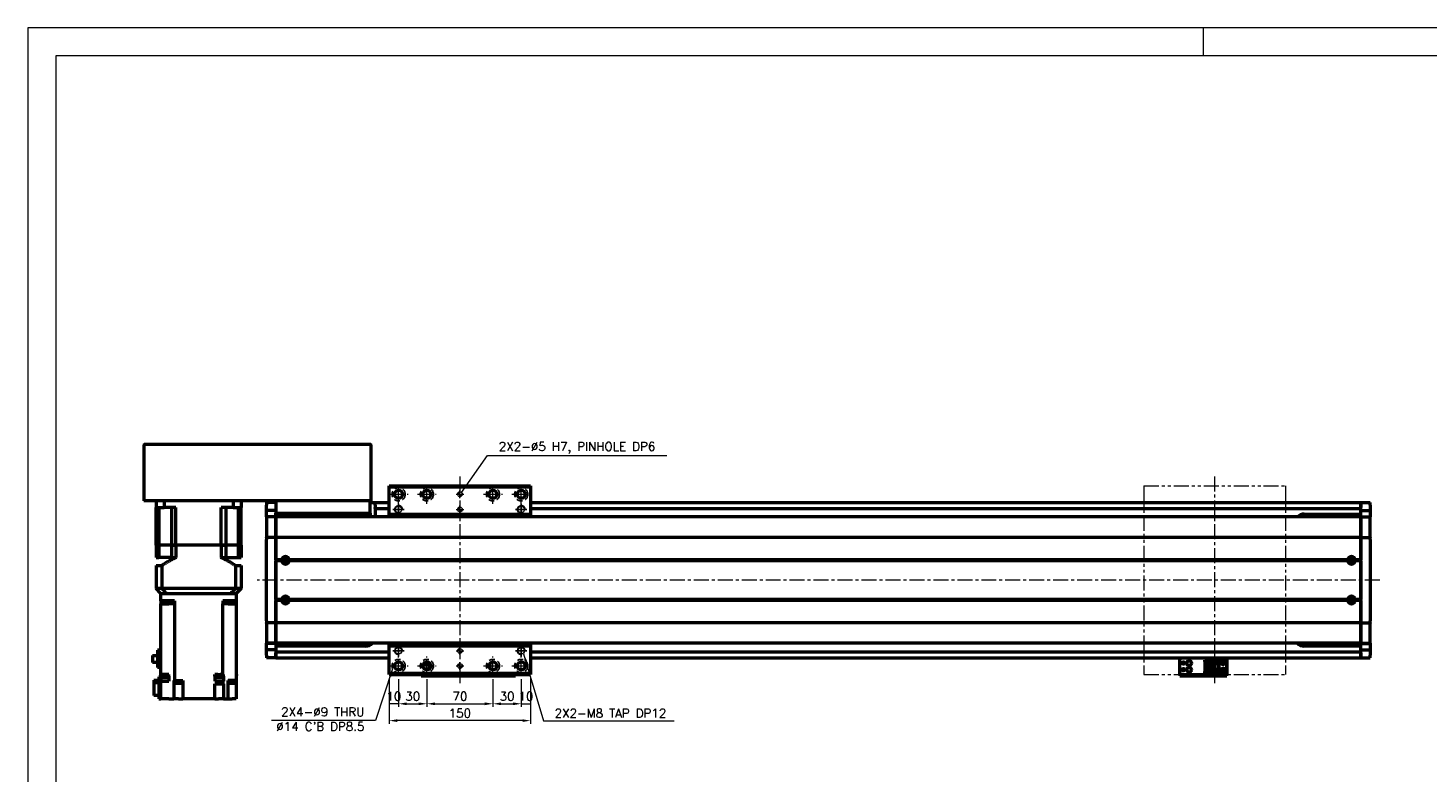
# Model space of a CAD drawing. Header units: millimetres. Extents: x 46891 to 51038, y 6223 to 10291.
# Tile 5 of 6: x 48547 to 50031, y 9502 to 10291. Entities that reach past the tile are written whole.
import ezdxf

# ---------------------------------------------------------------- set-up
doc = ezdxf.new("R2010")
doc.units = ezdxf.units.MM
doc.header["$LTSCALE"] = 0.5
for name, pattern in [('CENTER', [50.8, 31.75, -6.35, 6.35, -6.35]), ('HIDDENX2', [19.05, 12.7, -6.35]), ('PHANTOM', [63.5, 31.75, -6.35, 6.35, -6.35, 6.35, -6.35])]:
    doc.linetypes.add(name, pattern=pattern)
doc.layers.get('0').update_dxf_attribs({"lineweight": 20})
doc.layers.add('1', color=1, linetype='CENTER', lineweight=13)
doc.layers.add('외형선(ISO)', color=7, linetype='Continuous', lineweight=50)
for name, color, linetype in [('2', 2, 'HIDDENX2'), ('C', 1, 'CENTER'), ('DIM', 4, 'Continuous')]:
    doc.layers.add(name, color=color, linetype=linetype)
doc.styles.add('DSR TEXT', font='romans.shx', dxfattribs={"bigfont": 'whgtxt.shx'})
doc.styles.get("Standard").update_dxf_attribs({"font": 'romans.shx', "bigfont": 'whgtxt.shx'})
doc.dimstyles.new('DSR', dxfattribs={"dimscale": 2, "dimtxt": 3, "dimasz": 3, "dimexe": 0.5, "dimexo": 0.5, "dimgap": 0.5, "dimtad": 1, "dimdsep": 46, "dimtxsty": 'Standard', "dimcen": 2.5, "dimclrd": 4, "dimclre": 4, "dimclrt": 2, "dimadec": 0, "dimazin": 2, "dimtfac": 1, "dimtmove": 0, "dimatfit": 3, "dimfxl": 0, "dimlwd": -1, "dimlwe": -1, "dimarcsym": 0})

# ---------------------------------------------------------------- blocks, each defined once
blk = doc.blocks.new('A$C1C1952E1')
at = {"color": 1}
blk.add_lwpolyline([(0, 0), (420, 0), (420, 297), (0, 297)], close=True, dxfattribs=at)
at = {"color": 3}
blk.add_lwpolyline([(5, 5), (415, 5), (415, 292), (5, 292)], close=True, dxfattribs=at)
blk = doc.blocks.new('A$C33E56CC6')
h = blk.add_hatch()
h.set_pattern_fill('ANSI31', color=256, style=0)
h.set_pattern_definition([(45, (-7065.45672, -6508.5399), (-0.0883883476, 0.0883883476), [])])
h.paths.add_polyline_path([(4, 6.5, 0.414214), (1.5, 4), (4, 4)])
h.paths.add_polyline_path([(6.5, 4), (4, 4), (4, 1.5, 0.414214)])
blk.add_circle((4, 4), 2.5)
at = {"layer": '1'}
for p, q in [((0, 4), (8, 4)), ((4, 0), (4, 8))]:
    blk.add_line(p, q, dxfattribs=at)
blk = doc.blocks.new('tap8')
blk.add_circle((0, 0), 3.4)
at = {"layer": 'C', "color": 1, "linetype": 'CENTER'}
for p, q in [((-6, 0), (6, 0)), ((0, -6), (0, 6))]:
    blk.add_line(p, q, dxfattribs=at)
at = {"layer": 'DIM', "color": 3}
blk.add_arc((0, 0), 4, 263.8455, 189.4314, dxfattribs=at)
blk = doc.blocks.new('*D115')
at = {"color": 1, "linetype": 'ByBlock'}
for p, q in [((48929.5, 9601.3), (48929.5, 9570.9)), ((48939.5, 9600.3), (48939.5, 9570.9)), ((48939.5, 9574.2), (48929.5, 9574.2))]:
    blk.add_line(p, q, dxfattribs=at)
at = {"layer": 'Defpoints', "color": 0}
for p in [(48929.5, 9605.3), (48939.5, 9604.3), (48929.5, 9574.2)]:
    blk.add_point(p, dxfattribs=at)
at = {"color": 3, "insert": (48934.5, 9582.1), "char_height": 9.24, "attachment_point": 5, "style": 'DSR TEXT'}
blk.add_mtext('10', dxfattribs=at)
blk = doc.blocks.new('*D116')
at = {"color": 1, "linetype": 'ByBlock'}
for p, q in [((48939.5, 9600.3), (48939.5, 9570.9)), ((48969.5, 9600.3), (48969.5, 9570.9)), ((48948.1, 9574.2), (48960.9, 9574.2))]:
    blk.add_line(p, q, dxfattribs=at)
at = {"color": 1}
for points in [[(48948.1, 9575.6), (48948.1, 9572.7), (48939.5, 9574.2)], [(48960.9, 9575.6), (48960.9, 9572.7), (48969.5, 9574.2)]]:
    blk.add_solid(points, dxfattribs=at)
at = {"layer": 'Defpoints', "color": 0}
for p in [(48939.5, 9604.3), (48969.5, 9604.3), (48969.5, 9574.2)]:
    blk.add_point(p, dxfattribs=at)
at = {"color": 3, "insert": (48954.5, 9582.1), "char_height": 9.24, "attachment_point": 5, "style": 'DSR TEXT'}
blk.add_mtext('30', dxfattribs=at)
blk = doc.blocks.new('*D117')
at = {"color": 1, "linetype": 'ByBlock'}
for p, q in [((48969.5, 9600.3), (48969.5, 9570.9)), ((49039.5, 9600.3), (49039.5, 9570.9)), ((48978.1, 9574.2), (49030.9, 9574.2))]:
    blk.add_line(p, q, dxfattribs=at)
at = {"color": 1}
for points in [[(48978.1, 9575.6), (48978.1, 9572.7), (48969.5, 9574.2)], [(49030.9, 9575.6), (49030.9, 9572.7), (49039.5, 9574.2)]]:
    blk.add_solid(points, dxfattribs=at)
at = {"layer": 'Defpoints', "color": 0}
for p in [(48969.5, 9604.3), (49039.5, 9604.3), (49039.5, 9574.2)]:
    blk.add_point(p, dxfattribs=at)
at = {"color": 3, "insert": (49004.5, 9582.1), "char_height": 9.24, "attachment_point": 5, "style": 'DSR TEXT'}
blk.add_mtext('70', dxfattribs=at)
blk = doc.blocks.new('*D118')
at = {"color": 1, "linetype": 'ByBlock'}
for p, q in [((49039.5, 9600.3), (49039.5, 9570.9)), ((49069.5, 9600.3), (49069.5, 9570.9)), ((49048.1, 9574.2), (49060.9, 9574.2))]:
    blk.add_line(p, q, dxfattribs=at)
at = {"color": 1}
for points in [[(49048.1, 9575.6), (49048.1, 9572.7), (49039.5, 9574.2)], [(49060.9, 9575.6), (49060.9, 9572.7), (49069.5, 9574.2)]]:
    blk.add_solid(points, dxfattribs=at)
at = {"layer": 'Defpoints', "color": 0}
for p in [(49039.5, 9604.3), (49069.5, 9604.3), (49069.5, 9574.2)]:
    blk.add_point(p, dxfattribs=at)
at = {"color": 3, "insert": (49054.5, 9582.1), "char_height": 9.24, "attachment_point": 5, "style": 'DSR TEXT'}
blk.add_mtext('30', dxfattribs=at)
blk = doc.blocks.new('*D119')
at = {"color": 1, "linetype": 'ByBlock'}
for p, q in [((49069.5, 9600.3), (49069.5, 9570.9)), ((49079.5, 9601.3), (49079.5, 9570.9)), ((49069.5, 9574.2), (49079.5, 9574.2))]:
    blk.add_line(p, q, dxfattribs=at)
at = {"layer": 'Defpoints', "color": 0}
for p in [(49069.5, 9604.3), (49079.5, 9605.3), (49079.5, 9574.2)]:
    blk.add_point(p, dxfattribs=at)
at = {"color": 3, "insert": (49074.5, 9582.1), "char_height": 9.24, "attachment_point": 5, "style": 'DSR TEXT'}
blk.add_mtext('10', dxfattribs=at)
blk = doc.blocks.new('*D120')
at = {"color": 1, "linetype": 'ByBlock'}
for p, q in [((48929.5, 9601.3), (48929.5, 9553)), ((49079.5, 9601.3), (49079.5, 9553)), ((49070.9, 9556.3), (48938.1, 9556.3))]:
    blk.add_line(p, q, dxfattribs=at)
at = {"color": 1}
for points in [[(48938.1, 9557.7), (48938.1, 9554.9), (48929.5, 9556.3)], [(49070.9, 9557.7), (49070.9, 9554.9), (49079.5, 9556.3)]]:
    blk.add_solid(points, dxfattribs=at)
at = {"layer": 'Defpoints', "color": 0}
for p in [(48929.5, 9605.3), (49079.5, 9605.3), (48929.5, 9556.3)]:
    blk.add_point(p, dxfattribs=at)
at = {"color": 3, "insert": (49004.5, 9564.2), "char_height": 9.24, "attachment_point": 5, "style": 'DSR TEXT'}
blk.add_mtext('150', dxfattribs=at)

msp = doc.modelspace()

# ---------------------------------------------------------------- linework, layer by layer
at = {"color": 1}
msp.add_line((49792.37032, 10290.76982), (49792.37032, 10261.11032), dxfattribs=at)
at = {"color": 6, "linetype": 'PHANTOM'}
for p, q in [((49729.50234, 9805.28579), (49879.50234, 9805.28579)), ((49729.50234, 9805.28579), (49729.50234, 9605.28579)), ((49879.50234, 9805.28579), (49879.50234, 9605.28579)), ((49729.50234, 9605.28579), (49879.50234, 9605.28579))]:
    msp.add_line(p, q, dxfattribs=at)
at = {"layer": '1'}
for p, q in [((49004.50234, 9815.28579), (49004.50234, 9595.28579)), ((49804.50234, 9815.28579), (49804.50234, 9595.28579)), ((48929.50234, 9796.28579), (48949.50234, 9796.28579)), ((48939.50234, 9786.28579), (48939.50234, 9806.28579)), ((48959.50234, 9796.28579), (48979.50234, 9796.28579)), ((48969.50234, 9786.28579), (48969.50234, 9806.28579)), ((49029.50234, 9796.28579), (49049.50234, 9796.28579)), ((49039.50234, 9786.28579), (49039.50234, 9806.28579)), ((49059.50234, 9796.28579), (49079.50234, 9796.28579)), ((49069.50234, 9786.28579), (49069.50234, 9806.28579)), ((49979.50234, 9705.28579), (48789.50234, 9705.28579)), ((48939.50234, 9604.28579), (48939.50234, 9624.28579)), ((48969.50234, 9604.28579), (48969.50234, 9624.28579)), ((49039.50234, 9604.28579), (49039.50234, 9624.28579)), ((49069.50234, 9604.28579), (49069.50234, 9624.28579)), ((48929.50234, 9614.28579), (48949.50234, 9614.28579)), ((48959.50234, 9614.28579), (48979.50234, 9614.28579)), ((49029.50234, 9614.28579), (49049.50234, 9614.28579)), ((49059.50234, 9614.28579), (49079.50234, 9614.28579))]:
    msp.add_line(p, q, dxfattribs=at)
at = {"layer": '2'}
for centre in [(48939.50234, 9796.28579), (48969.50234, 9796.28579), (49039.50234, 9796.28579), (49069.50234, 9796.28579), (48939.50234, 9614.28579), (48969.50234, 9614.28579), (49039.50234, 9614.28579), (49069.50234, 9614.28579)]:
    msp.add_circle(centre, 7, dxfattribs=at)
at = {"layer": '외형선(ISO)'}
for p, q in [((48669.50234, 9848.28579), (48669.50234, 9789.28579)), ((48909.50234, 9849.28579), (48670.50234, 9849.28579)), ((48910.50234, 9789.28579), (48910.50234, 9848.28579)), ((48929.50234, 9804.28579), (48929.50234, 9805.28579)), ((48929.50234, 9805.28579), (49079.50234, 9805.28579)), ((48929.50234, 9804.28579), (49079.50234, 9804.28579)), ((48929.50234, 9775.28579), (48929.50234, 9804.28579)), ((49079.50234, 9805.28579), (49079.50234, 9804.28579)), ((49079.50234, 9804.28579), (49079.50234, 9775.28579)), ((48670.50234, 9789.28579), (48669.50234, 9789.28579)), ((48909.50234, 9789.28579), (48670.50234, 9789.28579)), ((48682.50234, 9789.28579), (48682.50234, 9782.28579)), ((48682.50234, 9782.28579), (48690.90999, 9782.28579)), ((48682.50234, 9742.28579), (48682.50234, 9782.28579)), ((48685.45012, 9782.28579), (48685.45012, 9742.28579)), ((48690.90999, 9789.28579), (48690.90999, 9782.28579)), ((48703.50234, 9782.28579), (48690.90999, 9782.28579)), ((48698.64734, 9782.28579), (48698.64734, 9742.28579)), ((48703.50234, 9742.28579), (48703.50234, 9782.28579)), ((48764.09469, 9782.28579), (48751.50234, 9782.28579)), ((48751.50234, 9742.28579), (48751.50234, 9782.28579)), ((48756.35734, 9782.28579), (48756.35734, 9742.28579)), ((48764.09469, 9789.28579), (48764.09469, 9782.28579)), ((48764.09469, 9782.28579), (48772.50234, 9782.28579)), ((48769.55456, 9782.28579), (48769.55456, 9742.28579)), ((48772.50234, 9789.28579), (48772.50234, 9782.28579)), ((48772.50234, 9742.28579), (48772.50234, 9782.28579)), ((48799.50234, 9787.78579), (48799.50234, 9784.78579)), ((48809.50234, 9787.78579), (48799.50234, 9787.78579)), ((48799.50234, 9781.84619), (48799.50234, 9784.78579)), ((48799.50234, 9779.04616), (48799.50234, 9781.84619)), ((48809.50234, 9789.28579), (48809.50234, 9776.28579)), ((48909.50234, 9776.28579), (48909.50234, 9789.28579)), ((48910.50234, 9789.28579), (48909.50234, 9789.28579)), ((48909.50234, 9787.78579), (48914.50234, 9787.78579)), ((48914.50234, 9784.78579), (48914.50234, 9787.78579)), ((48914.50234, 9787.78579), (48929.50234, 9787.78579)), ((48914.50234, 9784.78579), (48914.50234, 9782.28579)), ((48914.50234, 9781.28579), (48914.50234, 9782.28579)), ((48914.50234, 9781.28579), (48914.50234, 9777.28579)), ((48914.50234, 9781.28579), (48929.50234, 9781.28579)), ((49079.50234, 9787.78579), (49959.50234, 9787.78579)), ((49079.50234, 9781.28579), (49959.50234, 9781.28579)), ((49959.50234, 9784.78579), (49959.50234, 9787.78579)), ((49959.50234, 9787.78579), (49969.50234, 9787.78579)), ((49959.50234, 9787.78579), (49959.50234, 9784.78579)), ((49959.50234, 9784.78579), (49959.50234, 9782.28579)), ((49959.50234, 9781.84619), (49959.50234, 9784.78579)), ((49959.50234, 9779.04615), (49959.50234, 9781.84619)), ((49969.50234, 9784.78579), (49969.50234, 9787.78579)), ((49969.50234, 9784.78579), (49969.50234, 9781.84619)), ((49969.50234, 9781.84619), (49969.50234, 9779.04615)), ((48799.50234, 9772.35245), (48799.50234, 9779.04616)), ((48809.50234, 9779.04616), (48799.50234, 9779.04616)), ((48799.50234, 9772.28579), (48799.50234, 9772.35245)), ((48809.50234, 9772.35245), (48799.50234, 9772.35245)), ((48799.50234, 9772.28579), (48799.50234, 9769.58944)), ((48809.50234, 9772.28579), (48799.50234, 9772.28579)), ((48799.50234, 9769.58944), (48799.50234, 9750.98132)), ((48809.50234, 9773.26493), (48809.50234, 9776.28579)), ((48809.50234, 9776.28579), (48909.50234, 9776.28579)), ((48809.50234, 9773.26493), (48809.50234, 9772.35245)), ((48809.50234, 9772.35245), (48809.50234, 9772.28579)), ((48809.50234, 9769.58944), (48809.50234, 9772.28579)), ((49959.50234, 9772.28579), (48809.50234, 9772.28579)), ((48809.50234, 9772.28579), (48809.50234, 9769.58944)), ((48809.50234, 9750.98132), (48809.50234, 9769.58944)), ((48809.50234, 9769.58944), (48809.50234, 9750.98132)), ((48853.09922, 9776.28579), (48853.09922, 9772.28579)), ((48865.90546, 9772.28579), (48865.90546, 9776.28579)), ((48909.50234, 9776.28579), (48909.50234, 9772.28579)), ((48914.50234, 9777.28579), (48914.50234, 9772.28579)), ((48929.50234, 9772.28579), (48929.50234, 9775.28579)), ((48929.50234, 9775.28579), (49079.50234, 9775.28579)), ((49079.50234, 9775.28579), (49079.50234, 9772.28579)), ((49899.50234, 9775.28579), (49959.50234, 9775.28579)), ((49959.50234, 9772.35245), (49959.50234, 9779.04615)), ((49959.50234, 9779.04615), (49969.50234, 9779.04615)), ((49959.50234, 9772.28579), (49959.50234, 9772.35245)), ((49959.50234, 9772.35245), (49969.50234, 9772.35245)), ((49959.50234, 9772.28579), (49959.50234, 9769.58944)), ((49959.50234, 9772.28579), (49969.50234, 9772.28579)), ((49959.50234, 9769.58944), (49959.50234, 9772.28579)), ((49959.50234, 9769.58944), (49959.50234, 9750.98132)), ((49959.50234, 9750.98132), (49959.50234, 9769.58944)), ((49969.50234, 9779.04615), (49969.50234, 9772.35245)), ((49969.50234, 9772.35245), (49969.50234, 9772.28579)), ((49969.50234, 9769.58944), (49969.50234, 9772.28579)), ((49969.50234, 9750.98132), (49969.50234, 9769.58944)), ((48799.50234, 9750.5132), (48799.50234, 9750.98132)), ((48799.50234, 9750.5132), (48799.50234, 9748.5132)), ((48809.50234, 9750.5132), (48799.50234, 9750.5132)), ((48809.50234, 9750.98132), (48809.50234, 9750.5132)), ((48809.50234, 9750.5132), (48809.50234, 9750.98132)), ((48809.50234, 9748.5132), (48809.50234, 9750.5132)), ((49959.50234, 9750.5132), (48809.50234, 9750.5132)), ((48809.50234, 9750.5132), (48809.50234, 9748.5132)), ((49959.50234, 9750.5132), (49959.50234, 9750.98132)), ((49959.50234, 9750.98132), (49959.50234, 9750.5132)), ((49959.50234, 9750.5132), (49959.50234, 9748.5132)), ((49959.50234, 9750.5132), (49969.50234, 9750.5132)), ((49959.50234, 9748.5132), (49959.50234, 9750.5132)), ((49969.50234, 9750.98132), (49969.50234, 9750.5132)), ((49969.50234, 9748.5132), (49969.50234, 9750.5132)), ((48685.45012, 9742.28579), (48682.50234, 9742.28579)), ((48682.50234, 9742.28579), (48685.45012, 9742.28579)), ((48682.50234, 9742.28579), (48682.50234, 9729.28579)), ((48692.14734, 9742.28579), (48685.45012, 9742.28579)), ((48692.14734, 9742.28579), (48685.45012, 9742.28579)), ((48685.45012, 9742.28579), (48685.45012, 9729.28579)), ((48698.64734, 9742.28579), (48692.14734, 9742.28579)), ((48698.64734, 9742.28579), (48692.14734, 9742.28579)), ((48703.50234, 9742.28579), (48698.64734, 9742.28579)), ((48698.64734, 9742.28579), (48703.50234, 9742.28579)), ((48698.64734, 9742.28579), (48698.64734, 9729.28579)), ((48751.50234, 9742.28579), (48703.50234, 9742.28579)), ((48751.50234, 9742.28579), (48703.50234, 9742.28579)), ((48703.50234, 9742.28579), (48703.50234, 9729.28579)), ((48756.35734, 9742.28579), (48751.50234, 9742.28579)), ((48751.50234, 9742.28579), (48756.35734, 9742.28579)), ((48751.50234, 9742.28579), (48751.50234, 9729.28579)), ((48762.85734, 9742.28579), (48756.35734, 9742.28579)), ((48762.85734, 9742.28579), (48756.35734, 9742.28579)), ((48756.35734, 9742.28579), (48756.35734, 9729.28579)), ((48769.55456, 9742.28579), (48762.85734, 9742.28579)), ((48769.55456, 9742.28579), (48762.85734, 9742.28579)), ((48772.50234, 9742.28579), (48769.55456, 9742.28579)), ((48769.55456, 9742.28579), (48772.50234, 9742.28579)), ((48769.55456, 9742.28579), (48769.55456, 9729.28579)), ((48772.50234, 9742.28579), (48772.50234, 9729.28579)), ((48799.50234, 9662.05839), (48799.50234, 9748.5132)), ((48809.50234, 9748.5132), (48809.50234, 9662.05839)), ((48809.50234, 9726.78579), (48809.50234, 9748.5132)), ((49959.50234, 9662.05839), (49959.50234, 9748.5132)), ((49959.50234, 9748.5132), (49959.50234, 9726.78579)), ((49969.50234, 9748.5132), (49969.50234, 9662.05839)), ((48682.50234, 9729.28579), (48685.45012, 9729.28579)), ((48682.50234, 9720.73579), (48688.49974, 9720.73579)), ((48682.50234, 9720.73579), (48682.50234, 9696.28579)), ((48698.64734, 9729.28579), (48685.45012, 9729.28579)), ((48688.49974, 9720.73579), (48688.49974, 9696.28579)), ((48698.64734, 9729.28579), (48703.50234, 9729.28579)), ((48751.50234, 9729.28579), (48756.35734, 9729.28579)), ((48756.35734, 9729.28579), (48769.55456, 9729.28579)), ((48766.50494, 9720.73579), (48772.50234, 9720.73579)), ((48766.50494, 9720.73579), (48766.50494, 9696.28579)), ((48769.55456, 9729.28579), (48772.50234, 9729.28579)), ((48772.50234, 9720.73579), (48772.50234, 9696.28579)), ((48815.53371, 9726.78579), (48809.50234, 9726.78579)), ((48816.00234, 9726.28579), (48809.50234, 9726.28579)), ((48815.53371, 9725.78579), (48809.50234, 9725.78579)), ((48809.50234, 9684.78579), (48809.50234, 9725.78579)), ((48818.22655, 9725.28579), (48820.77813, 9725.28579)), ((49946.00234, 9726.28579), (48823.00234, 9726.28579)), ((49945.53371, 9726.78579), (48823.47097, 9726.78579)), ((49945.53371, 9725.78579), (48823.47097, 9725.78579)), ((49959.50234, 9726.28579), (49953.00234, 9726.28579)), ((49959.50234, 9726.78579), (49953.47097, 9726.78579)), ((49959.50234, 9725.78579), (49953.47097, 9725.78579)), ((49959.50234, 9725.78579), (49959.50234, 9684.78579)), ((48688.49974, 9696.28579), (48682.50234, 9696.28579)), ((48687.50234, 9691.28579), (48682.50234, 9696.28579)), ((48687.50234, 9683.28579), (48687.50234, 9691.28579)), ((48687.50234, 9691.28579), (48687.59043, 9691.28579)), ((48687.59043, 9691.28579), (48693.39531, 9691.28579)), ((48766.50494, 9696.28579), (48688.49974, 9696.28579)), ((48693.39531, 9691.28579), (48693.49866, 9691.28579)), ((48693.49866, 9691.28579), (48761.50602, 9691.28579)), ((48694.50234, 9691.28579), (48760.50234, 9691.28579)), ((48761.60937, 9691.28579), (48761.50602, 9691.28579)), ((48761.60937, 9691.28579), (48767.41425, 9691.28579)), ((48772.50234, 9696.28579), (48766.50494, 9696.28579)), ((48767.50234, 9691.28579), (48767.41425, 9691.28579)), ((48772.50234, 9696.28579), (48767.50234, 9691.28579)), ((48767.50234, 9691.28579), (48767.50234, 9683.28579)), ((48687.50234, 9683.28579), (48687.50234, 9680.28579)), ((48694.50234, 9683.28579), (48687.50234, 9683.28579)), ((48687.50234, 9680.28579), (48696.05849, 9680.28579)), ((48687.50234, 9605.28579), (48687.50234, 9680.28579)), ((48692.63806, 9680.28579), (48692.63806, 9683.28579)), ((48701.84477, 9683.28579), (48694.50234, 9683.28579)), ((48701.16967, 9680.28579), (48696.05849, 9680.28579)), ((48701.16967, 9680.28579), (48701.83615, 9680.28579)), ((48701.42546, 9683.28579), (48701.42546, 9680.28579)), ((48701.83615, 9680.28579), (48701.84477, 9680.28579)), ((48701.83615, 9680.28579), (48701.83615, 9598.78579)), ((48701.84477, 9683.28579), (48701.84477, 9680.28579)), ((48753.15991, 9683.28579), (48753.15991, 9680.28579)), ((48760.50234, 9683.28579), (48753.15991, 9683.28579)), ((48753.15991, 9680.28579), (48753.16853, 9680.28579)), ((48753.16853, 9680.28579), (48753.83501, 9680.28579)), ((48753.16853, 9605.28579), (48753.16853, 9680.28579)), ((48753.57922, 9683.28579), (48753.57922, 9680.28579)), ((48758.94619, 9680.28579), (48753.83501, 9680.28579)), ((48758.94619, 9680.28579), (48767.50234, 9680.28579)), ((48767.50234, 9683.28579), (48760.50234, 9683.28579)), ((48762.36662, 9683.28579), (48762.36662, 9680.28579)), ((48767.50234, 9683.28579), (48767.50234, 9680.28579)), ((48767.50234, 9680.28579), (48767.50234, 9598.78579)), ((48815.53371, 9684.78579), (48809.50234, 9684.78579)), ((48816.00234, 9684.28579), (48809.50234, 9684.28579)), ((48815.53371, 9683.78579), (48809.50234, 9683.78579)), ((48809.50234, 9662.05839), (48809.50234, 9683.78579)), ((48818.22655, 9685.28579), (48820.77813, 9685.28579)), ((49946.00234, 9684.28579), (48823.00234, 9684.28579)), ((49945.53371, 9684.78579), (48823.47097, 9684.78579)), ((49945.53371, 9683.78579), (48823.47097, 9683.78579)), ((49959.50234, 9684.28579), (49953.00234, 9684.28579)), ((49959.50234, 9684.78579), (49953.47097, 9684.78579)), ((49959.50234, 9683.78579), (49953.47097, 9683.78579)), ((49959.50234, 9683.78579), (49959.50234, 9662.05839)), ((48799.50234, 9662.05839), (48799.50234, 9660.05839)), ((48809.50234, 9660.05839), (48809.50234, 9662.05839)), ((48809.50234, 9662.05839), (48809.50234, 9660.05839)), ((49959.50234, 9662.05839), (49959.50234, 9660.05839)), ((49959.50234, 9660.05839), (49959.50234, 9662.05839)), ((49969.50234, 9660.05839), (49969.50234, 9662.05839)), ((48799.50234, 9659.59027), (48799.50234, 9660.05839)), ((48809.50234, 9660.05839), (48799.50234, 9660.05839)), ((48799.50234, 9659.59027), (48799.50234, 9640.98215)), ((48809.50234, 9660.05839), (48809.50234, 9659.59027)), ((49959.50234, 9660.05839), (48809.50234, 9660.05839)), ((48809.50234, 9659.59027), (48809.50234, 9660.05839)), ((48809.50234, 9640.98215), (48809.50234, 9659.59027)), ((48809.50234, 9659.59027), (48809.50234, 9640.98215)), ((49959.50234, 9659.59027), (49959.50234, 9660.05839)), ((49959.50234, 9660.05839), (49969.50234, 9660.05839)), ((49959.50234, 9660.05839), (49959.50234, 9659.59027)), ((49959.50234, 9659.59027), (49959.50234, 9640.98215)), ((49959.50234, 9640.98215), (49959.50234, 9659.59027)), ((49969.50234, 9660.05839), (49969.50234, 9659.59027)), ((49969.50234, 9640.98215), (49969.50234, 9659.59027)), ((48799.50234, 9640.98215), (48799.50234, 9638.28579)), ((48799.50234, 9638.21914), (48799.50234, 9638.28579)), ((48809.50234, 9638.28579), (48799.50234, 9638.28579)), ((48799.50234, 9631.52543), (48799.50234, 9638.21914)), ((48809.50234, 9638.21914), (48799.50234, 9638.21914)), ((48799.50234, 9628.7254), (48799.50234, 9631.52543)), ((48809.50234, 9631.52543), (48799.50234, 9631.52543)), ((48809.50234, 9638.28579), (48809.50234, 9640.98215)), ((48809.50234, 9640.98215), (48809.50234, 9638.28579)), ((48809.50234, 9638.28579), (48809.50234, 9638.21914)), ((49959.50234, 9638.28579), (48809.50234, 9638.28579)), ((48809.50234, 9638.21914), (48809.50234, 9631.52543)), ((48904.50234, 9635.28579), (48809.50234, 9635.28579)), ((48809.50234, 9631.52543), (48809.50234, 9628.7254)), ((48929.50234, 9635.28579), (48929.50234, 9638.28579)), ((48929.50234, 9606.28579), (48929.50234, 9635.28579)), ((49079.50234, 9635.28579), (48929.50234, 9635.28579)), ((49079.50234, 9638.28579), (49079.50234, 9635.28579)), ((49079.50234, 9635.28579), (49079.50234, 9606.28579)), ((49959.50234, 9635.28579), (49899.50234, 9635.28579)), ((49959.50234, 9640.98215), (49959.50234, 9638.28579)), ((49959.50234, 9638.28579), (49959.50234, 9640.98215)), ((49959.50234, 9638.21914), (49959.50234, 9638.28579)), ((49959.50234, 9638.28579), (49969.50234, 9638.28579)), ((49959.50234, 9631.52543), (49959.50234, 9638.21914)), ((49959.50234, 9638.21914), (49969.50234, 9638.21914)), ((49959.50234, 9628.7254), (49959.50234, 9631.52543)), ((49959.50234, 9631.52543), (49969.50234, 9631.52543)), ((49969.50234, 9638.28579), (49969.50234, 9640.98215)), ((49969.50234, 9638.28579), (49969.50234, 9638.21914)), ((49969.50234, 9638.21914), (49969.50234, 9631.52543)), ((49969.50234, 9631.52543), (49969.50234, 9628.7254)), ((48678.70234, 9625.41079), (48684.10234, 9625.41079)), ((48678.70234, 9625.41079), (48678.70234, 9617.96079)), ((48684.10234, 9617.96079), (48678.70234, 9617.96079)), ((48687.50234, 9631.18579), (48684.10234, 9631.18579)), ((48684.10234, 9631.18579), (48684.10234, 9612.63579)), ((48799.50234, 9625.78579), (48799.50234, 9628.7254)), ((48799.50234, 9625.78579), (48799.50234, 9622.78579)), ((48809.50234, 9622.78579), (48799.50234, 9622.78579)), ((48809.50234, 9629.28579), (48929.50234, 9629.28579)), ((48809.50234, 9628.7254), (48809.50234, 9625.78579)), ((48809.50234, 9625.78579), (48809.50234, 9628.28579)), ((48809.50234, 9625.78579), (48809.50234, 9622.78579)), ((48809.50234, 9622.78579), (48809.50234, 9625.78579)), ((48809.50234, 9622.78579), (48929.50234, 9622.78579)), ((49036.70234, 9616.58581), (49035.92849, 9616.58581)), ((49036.70234, 9616.58581), (49036.70234, 9617.48306)), ((49036.70234, 9611.08853), (49036.70234, 9616.58581)), ((49079.50234, 9629.28579), (49959.50234, 9629.28579)), ((49079.50234, 9622.78579), (49959.50234, 9622.78579)), ((49767.50234, 9622.78579), (49767.50234, 9620.78582)), ((49767.50234, 9605.88582), (49767.50234, 9620.78582)), ((49794.30234, 9620.48581), (49803.50234, 9620.48581)), ((49794.30234, 9619.68581), (49794.30234, 9620.48581)), ((49802.60234, 9619.68581), (49794.30234, 9619.68581)), ((49794.30234, 9619.18581), (49794.30234, 9619.68581)), ((49794.30234, 9619.18581), (49794.30234, 9616.58581)), ((49802.10234, 9619.18581), (49794.30234, 9619.18581)), ((49794.30234, 9616.58581), (49794.30234, 9610.98581)), ((49800.50234, 9616.58581), (49794.30234, 9616.58581)), ((49795.60234, 9610.98581), (49795.60234, 9616.58581)), ((49796.10234, 9616.23581), (49796.10234, 9616.58581)), ((49800.50234, 9610.98581), (49800.50234, 9616.58581)), ((49802.60234, 9619.68581), (49802.10234, 9619.18581)), ((49802.10234, 9608.38581), (49802.10234, 9619.18581)), ((49802.60234, 9607.88581), (49802.60234, 9619.68581)), ((49803.50234, 9620.48583), (49803.50234, 9616.78583)), ((49803.50234, 9620.48583), (49809.50234, 9620.48583)), ((49803.50234, 9616.78583), (49809.50234, 9616.78583)), ((49803.50234, 9610.78583), (49803.50234, 9616.78581)), ((49804.00234, 9616.78581), (49803.50234, 9616.78581)), ((49804.00234, 9616.78581), (49804.30234, 9616.78581)), ((49804.00234, 9610.78583), (49804.00234, 9616.78581)), ((49804.30234, 9616.78581), (49808.70234, 9616.78581)), ((49804.30234, 9616.78581), (49804.30234, 9610.78583)), ((49805.90234, 9618.98583), (49806.50234, 9617.78583)), ((49806.10234, 9618.98583), (49805.90234, 9618.98583)), ((49806.10234, 9619.38583), (49806.10234, 9618.98583)), ((49806.90234, 9619.38583), (49806.10234, 9619.38583)), ((49806.50234, 9617.78583), (49807.10234, 9618.98583)), ((49806.90234, 9618.98583), (49806.90234, 9619.38583)), ((49807.10234, 9618.98583), (49806.90234, 9618.98583)), ((49808.70234, 9610.78583), (49808.70234, 9616.78581)), ((49808.70234, 9616.78581), (49809.00234, 9616.78581)), ((49809.50234, 9616.78581), (49809.00234, 9616.78581)), ((49809.00234, 9616.78581), (49809.00234, 9610.78583)), ((49809.50234, 9620.48583), (49809.50234, 9616.78583)), ((49815.00234, 9620.4858), (49809.50234, 9620.4858)), ((49809.50234, 9610.78583), (49809.50234, 9616.78581)), ((49817.00234, 9618.4858), (49817.00234, 9609.0858)), ((49817.50234, 9620.78582), (49817.50234, 9622.78579)), ((49817.50234, 9620.78582), (49817.50234, 9605.88582)), ((49959.50234, 9625.78579), (49959.50234, 9628.7254)), ((49959.50234, 9628.28579), (49959.50234, 9625.78579)), ((49959.50234, 9622.78579), (49959.50234, 9625.78579)), ((49959.50234, 9625.78579), (49959.50234, 9622.78579)), ((49959.50234, 9622.78579), (49969.50234, 9622.78579)), ((49969.50234, 9628.7254), (49969.50234, 9625.78579)), ((49969.50234, 9622.78579), (49969.50234, 9625.78579)), ((48687.50234, 9612.63579), (48684.10234, 9612.63579)), ((48687.50234, 9602.78579), (48685.50234, 9602.78579)), ((48685.50234, 9602.78579), (48685.50234, 9579.28579)), ((48687.28244, 9605.28579), (48687.50234, 9605.28579)), ((48687.28244, 9605.28579), (48687.28244, 9604.28579)), ((48694.88244, 9604.28579), (48687.28244, 9604.28579)), ((48695.9414, 9605.28579), (48687.50234, 9605.28579)), ((48687.50234, 9603.28579), (48687.50234, 9604.28579)), ((48687.50234, 9602.78579), (48687.50234, 9603.28579)), ((48687.50234, 9603.28579), (48687.58244, 9603.28579)), ((48687.50234, 9602.78579), (48687.50234, 9598.28579)), ((48687.58244, 9604.28579), (48687.58244, 9601.68579)), ((48694.58244, 9601.68579), (48687.58244, 9601.68579)), ((48694.58244, 9604.28579), (48694.58244, 9601.68579)), ((48695.90234, 9603.28579), (48694.58244, 9603.28579)), ((48694.88244, 9605.28579), (48694.88244, 9604.28579)), ((48695.90234, 9603.28579), (48695.9414, 9603.28579)), ((48695.90234, 9603.28579), (48695.90234, 9598.28579)), ((48695.9414, 9603.28579), (48695.9414, 9605.28579)), ((48744.70091, 9603.28579), (48744.70091, 9605.28579)), ((48747.93903, 9605.28579), (48744.70091, 9605.28579)), ((48744.70091, 9603.28579), (48744.70234, 9603.28579)), ((48744.70234, 9603.28579), (48744.70234, 9598.28579)), ((48745.71296, 9603.28579), (48744.70234, 9603.28579)), ((48745.41296, 9605.28579), (48745.41296, 9604.28579)), ((48753.01296, 9604.28579), (48745.41296, 9604.28579)), ((48745.71296, 9604.28579), (48745.71296, 9601.68579)), ((48752.71296, 9601.68579), (48745.71296, 9601.68579)), ((48747.93903, 9605.28579), (48750.48688, 9605.28579)), ((48753.16853, 9605.28579), (48750.48688, 9605.28579)), ((48752.71296, 9604.28579), (48752.71296, 9601.68579)), ((48752.71296, 9603.28579), (48753.82428, 9603.28579)), ((48753.01296, 9605.28579), (48753.01296, 9604.28579)), ((48753.82697, 9605.28579), (48753.16853, 9605.28579)), ((48753.82428, 9603.28579), (48753.82697, 9603.28579)), ((48753.82428, 9603.28579), (48753.82428, 9598.28579)), ((48753.82697, 9603.28579), (48753.82697, 9605.28579)), ((48767.50234, 9605.28579), (48767.72224, 9605.28579)), ((48767.72224, 9604.28579), (48767.50234, 9604.28579)), ((48767.72224, 9605.28579), (48767.72224, 9604.28579)), ((48929.50234, 9605.28579), (48929.50234, 9606.28579)), ((49079.50234, 9606.28579), (48929.50234, 9606.28579)), ((48929.50234, 9605.28579), (49079.50234, 9605.28579)), ((48963.50234, 9605.28579), (48963.50234, 9603.78584)), ((48963.50234, 9603.78582), (48963.50234, 9603.78584)), ((48963.50234, 9603.78582), (49013.50234, 9603.78582)), ((48966.50234, 9603.78584), (49010.50234, 9603.78584)), ((49013.50234, 9605.28579), (49013.50234, 9603.78584)), ((49013.50234, 9603.78584), (49013.50234, 9605.28579)), ((49013.50234, 9603.78582), (49013.50234, 9603.78584)), ((49013.50234, 9603.78582), (49063.50234, 9603.78582)), ((49016.50234, 9603.78584), (49060.50234, 9603.78584)), ((49035.40234, 9615.40495), (49035.40234, 9613.16664)), ((49063.50234, 9603.78584), (49063.50234, 9605.28579)), ((49079.50234, 9606.28579), (49079.50234, 9605.28579)), ((49767.50234, 9605.38584), (49767.50234, 9605.88582)), ((49767.50234, 9605.38584), (49767.50234, 9603.78584)), ((49767.50234, 9603.78582), (49767.50234, 9603.78584)), ((49767.50234, 9603.78582), (49817.50234, 9603.78582)), ((49770.50234, 9605.38584), (49814.50234, 9605.38584)), ((49770.50234, 9603.78584), (49814.50234, 9603.78584)), ((49794.30234, 9610.98581), (49794.30234, 9608.38581)), ((49794.30234, 9610.98581), (49800.50234, 9610.98581)), ((49794.30234, 9607.88581), (49794.30234, 9608.38581)), ((49794.30234, 9608.38581), (49802.10234, 9608.38581)), ((49794.30234, 9607.88581), (49802.60234, 9607.88581)), ((49794.30234, 9607.08581), (49794.30234, 9607.88581)), ((49794.30234, 9607.08581), (49803.50234, 9607.08581)), ((49794.30234, 9607.0858), (49809.50234, 9607.0858)), ((49796.10234, 9616.23581), (49796.10234, 9611.33581)), ((49800.50234, 9616.23581), (49796.10234, 9616.23581)), ((49796.10234, 9611.33581), (49800.50234, 9611.33581)), ((49796.10234, 9610.98581), (49796.10234, 9611.33581)), ((49798.90234, 9614.58581), (49797.06234, 9614.58581)), ((49797.06234, 9614.58581), (49797.06234, 9612.98581)), ((49797.06234, 9612.98581), (49798.90234, 9612.98581)), ((49798.90234, 9612.98581), (49798.90234, 9614.58581)), ((49802.60234, 9607.88581), (49802.10234, 9608.38581)), ((49803.50234, 9610.78583), (49803.50234, 9607.08583)), ((49803.50234, 9610.78583), (49809.50234, 9610.78583)), ((49803.50234, 9607.08583), (49809.50234, 9607.08583)), ((49805.90234, 9609.38583), (49806.50234, 9608.18583)), ((49806.10234, 9609.38583), (49805.90234, 9609.38583)), ((49806.10234, 9609.78583), (49806.10234, 9609.38583)), ((49806.90234, 9609.78583), (49806.10234, 9609.78583)), ((49806.50234, 9608.18583), (49807.10234, 9609.38583)), ((49806.90234, 9609.38583), (49806.90234, 9609.78583)), ((49807.10234, 9609.38583), (49806.90234, 9609.38583)), ((49809.50234, 9610.78583), (49809.50234, 9607.08583)), ((49809.50234, 9607.08583), (49809.50234, 9607.0858)), ((49815.00234, 9607.0858), (49809.50234, 9607.0858)), ((49817.50234, 9605.88582), (49817.50234, 9605.38584)), ((49817.50234, 9603.78584), (49817.50234, 9605.38584)), ((48680.00234, 9599.19138), (48685.50234, 9599.19138)), ((48680.00234, 9599.19138), (48680.00234, 9596.87586)), ((48680.00234, 9596.87586), (48685.50234, 9596.87586)), ((48680.00234, 9596.87586), (48680.00234, 9582.98021)), ((48687.50234, 9598.28579), (48695.90234, 9598.28579)), ((48687.50234, 9579.28579), (48687.50234, 9598.28579)), ((48701.13523, 9598.78579), (48701.13523, 9579.28579)), ((48701.13523, 9598.78579), (48701.16967, 9598.78579)), ((48701.83615, 9598.78579), (48701.16967, 9598.78579)), ((48701.83615, 9598.78579), (48710.80234, 9598.78579)), ((48703.30377, 9598.28579), (48703.30377, 9598.78579)), ((48709.30377, 9598.28579), (48703.30377, 9598.28579)), ((48703.35377, 9597.58579), (48703.35377, 9598.28579)), ((48709.25377, 9597.58579), (48703.35377, 9597.58579)), ((48703.55377, 9595.58579), (48703.55377, 9597.58579)), ((48709.05377, 9595.58579), (48703.55377, 9595.58579)), ((48709.05377, 9595.58579), (48709.05377, 9597.58579)), ((48709.25377, 9597.58579), (48709.25377, 9598.28579)), ((48709.30377, 9598.28579), (48709.30377, 9598.78579)), ((48710.80234, 9598.78579), (48710.80234, 9579.28579)), ((48744.70234, 9598.28579), (48753.16853, 9598.28579)), ((48744.70234, 9579.28579), (48744.70234, 9595.28579)), ((48744.70234, 9595.28579), (48753.16853, 9595.28579)), ((48753.16853, 9598.28579), (48753.16853, 9595.28579)), ((48753.16853, 9598.28579), (48753.82428, 9598.28579)), ((48753.82428, 9595.28579), (48753.16853, 9595.28579)), ((48753.82428, 9595.28579), (48753.82428, 9579.28579)), ((48758.60234, 9598.78579), (48758.60234, 9579.28579)), ((48758.60234, 9598.78579), (48758.94619, 9598.78579)), ((48767.50234, 9598.78579), (48758.94619, 9598.78579)), ((48760.06328, 9598.28579), (48760.06328, 9598.78579)), ((48766.06328, 9598.28579), (48760.06328, 9598.28579)), ((48760.11328, 9597.58579), (48760.11328, 9598.28579)), ((48766.01328, 9597.58579), (48760.11328, 9597.58579)), ((48760.31328, 9595.58579), (48760.31328, 9597.58579)), ((48765.81328, 9595.58579), (48760.31328, 9595.58579)), ((48765.81328, 9595.58579), (48765.81328, 9597.58579)), ((48766.01328, 9597.58579), (48766.01328, 9598.28579)), ((48766.06328, 9598.28579), (48766.06328, 9598.78579)), ((48767.50234, 9598.78579), (48767.50234, 9579.28579)), ((48685.50234, 9582.98021), (48680.00234, 9582.98021)), ((48685.50234, 9579.28579), (48687.50234, 9579.28579)), ((48696.05849, 9579.28579), (48687.50234, 9579.28579)), ((48696.05849, 9579.28579), (48701.13523, 9579.28579)), ((48706.30234, 9579.28579), (48701.13523, 9579.28579)), ((48706.30234, 9579.28579), (48710.80234, 9579.28579)), ((48744.70234, 9579.28579), (48710.80234, 9579.28579)), ((48744.70234, 9579.28579), (48748.70234, 9579.28579)), ((48753.82428, 9579.28579), (48748.70234, 9579.28579)), ((48753.83501, 9579.28579), (48753.82428, 9579.28579)), ((48753.83501, 9579.28579), (48758.60234, 9579.28579)), ((48758.60234, 9579.28579), (48763.10234, 9579.28579)), ((48767.50234, 9579.28579), (48763.10234, 9579.28579))]:
    msp.add_line(p, q, dxfattribs=at)
for centre, radius in [((48939.50234, 9796.28579), 4.25), ((48969.50234, 9796.28579), 4.25), ((49039.50234, 9796.28579), 4.25), ((49069.50234, 9796.28579), 4.25), ((48819.50234, 9726.28579), 2.25), ((48819.50234, 9726.28579), 1.621), ((49949.50234, 9726.28579), 2.25), ((49949.50234, 9726.28579), 1.621), ((48819.50234, 9684.28579), 2.25), ((48819.50234, 9684.28579), 1.621), ((49949.50234, 9684.28579), 2.25), ((49949.50234, 9684.28579), 1.621), ((48939.50234, 9614.28579), 4.25), ((48969.50234, 9614.28579), 4.25), ((49039.50234, 9614.28579), 4.25), ((49069.50234, 9614.28579), 4.25), ((49771.50234, 9617.2858), 1.2295), ((49777.50234, 9617.2858), 2.5), ((49813.50234, 9617.2858), 1.75), ((49813.50234, 9617.2858), 1.2295), ((49771.50234, 9610.2858), 1.2295), ((49777.50234, 9610.2858), 2.5), ((49813.50234, 9610.2858), 1.75), ((49813.50234, 9610.2858), 1.2295)]:
    msp.add_circle(centre, radius, dxfattribs=at)
for centre, radius, start, end in [((48670.50234, 9848.28579), 1, 90, 180), ((48909.50234, 9848.28579), 1, 0, 90), ((48952.50234, 9770.28579), 4.75, 24.90105547, 155.09894453), ((48952.50234, 9770.28579), 2.75, 46.65822603, 133.34177397), ((48984.50234, 9770.28579), 4.75, 24.90105547, 155.09894453), ((48984.50234, 9770.28579), 2.75, 46.65822603, 133.34177397), ((49024.50234, 9770.28579), 4.75, 24.90105547, 155.09894453), ((49024.50234, 9770.28579), 2.75, 46.65822603, 133.34177397), ((49056.50234, 9770.28579), 4.75, 24.90105547, 155.09894453), ((49056.50234, 9770.28579), 2.75, 46.65822603, 133.34177397), ((49899.50234, 9765.28579), 10, 90, 135.57299615), ((48819.50234, 9726.28579), 4, 7.18075578, 172.81924422), ((48819.50234, 9726.28579), 4, 187.18075578, 352.81924422), ((49949.50234, 9726.28579), 4, 7.18075578, 172.81924422), ((49949.50234, 9726.28579), 4, 187.18075578, 352.81924422), ((48819.50234, 9684.28579), 4, 7.18075578, 172.81924422), ((48819.50234, 9684.28579), 4, 187.18075589, 352.81924411), ((49949.50234, 9684.28579), 4, 7.18075578, 172.81924422), ((49949.50234, 9684.28579), 4, 187.18075589, 352.81924411), ((48904.50234, 9645.28579), 10, 270, 315.57299586), ((48952.50234, 9640.28579), 4.75, 204.90106926, 335.09893074), ((48952.50234, 9640.28579), 2.75, 226.65825749, 313.34174251), ((48984.50234, 9640.28579), 4.75, 204.90106926, 335.09893074), ((48984.50234, 9640.28579), 2.75, 226.65825749, 313.34174251), ((49024.50234, 9640.28579), 4.75, 204.90106926, 335.09893074), ((49024.50234, 9640.28579), 2.75, 226.65825749, 313.34174251), ((49056.50234, 9640.28579), 4.75, 204.90106926, 335.09893074), ((49056.50234, 9640.28579), 2.75, 226.65825749, 313.34174251), ((49899.50234, 9645.28579), 10, 224.42700414, 270), ((48967.50234, 9617.2858), 1.2295, 190.08094519, 57.29912189), ((48973.50234, 9617.2858), 2.5, 158.70667395, 275.03319204), ((49815.00234, 9618.4858), 2, 0, 90), ((48967.50234, 9610.2858), 1.2295, 351.71392436, 135.1559291), ((48973.50234, 9610.2858), 2.5, 90.53966428, 179.46039096), ((49815.00234, 9609.0858), 2, 270, 0)]:
    msp.add_arc(centre, radius, start, end, dxfattribs=at)
for centre, major_axis, start_param, end_param in [((48966.50234, 9603.78584), (-3, 0), 4.7122462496, 6.28289987), ((49010.50234, 9603.78584), (3, 0), 6.2830424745, 7.853981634), ((49016.50234, 9603.78584), (-3, 0), 4.712388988, 6.2831853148), ((49060.50234, 9603.78584), (3, 0), 0, 1.5707963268), ((49770.50234, 9605.38584), (-3, 0), 4.7123889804, 6.2831850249), ((49770.50234, 9603.78584), (-3, 0), 4.7123890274, 6.2831854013), ((49814.50234, 9605.38584), (3, 0), 0.0000005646, 1.5707966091), ((49814.50234, 9603.78584), (3, 0), 0, 1.5707963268)]:
    msp.add_ellipse(centre, major_axis=major_axis, ratio=0.00001, start_param=start_param, end_param=end_param, dxfattribs=at)
for points, weights in [([(48703.50234, 9729.28579), (48696.5812, 9726.02879), (48688.49974, 9720.73579)], [1.35416666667, 1.30973118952, 1.24342419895]), ([(48766.50494, 9720.73579), (48758.42348, 9726.02879), (48751.50234, 9729.28579)], [1.24342419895, 1.30973118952, 1.35416666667])]:
    msp.add_rational_spline(points, weights, degree=2, dxfattribs=at)
for points, degree in [([(48816.00234, 9726.28579), (48815.76803, 9726.52011), (48815.53371, 9726.78579)], 2), ([(48815.53371, 9725.78579), (48815.76803, 9726.05148), (48816.00234, 9726.28579)], 2), ([(48823.47097, 9726.78579), (48823.23665, 9726.52011), (48823.00234, 9726.28579)], 2), ([(48823.00234, 9726.28579), (48823.23665, 9726.05148), (48823.47097, 9725.78579)], 2), ([(49946.00234, 9726.28579), (49945.76803, 9726.52011), (49945.53371, 9726.78579)], 2), ([(49945.53371, 9725.78579), (49945.76803, 9726.05148), (49946.00234, 9726.28579)], 2), ([(49953.47097, 9726.78579), (49953.23665, 9726.52011), (49953.00234, 9726.28579)], 2), ([(49953.00234, 9726.28579), (49953.23665, 9726.05148), (49953.47097, 9725.78579)], 2), ([(48688.49974, 9696.28579), (48689.06843, 9695.71657), (48690.19695, 9694.58722), (48691.86334, 9692.92043), (48692.9565, 9691.82762), (48693.49866, 9691.28579)], 3), ([(48761.50602, 9691.28579), (48762.04846, 9691.82789), (48763.14198, 9692.92107), (48764.80838, 9694.58787), (48765.93653, 9695.71685), (48766.50494, 9696.28579)], 3), ([(48816.00234, 9684.28579), (48815.76803, 9684.52011), (48815.53371, 9684.78579)], 2), ([(48815.53371, 9683.78579), (48815.76803, 9684.05148), (48816.00234, 9684.28579)], 2), ([(48823.47097, 9684.78579), (48823.23665, 9684.52011), (48823.00234, 9684.28579)], 2), ([(48823.00234, 9684.28579), (48823.23665, 9684.05148), (48823.47097, 9683.78579)], 2), ([(49946.00234, 9684.28579), (49945.76803, 9684.52011), (49945.53371, 9684.78579)], 2), ([(49945.53371, 9683.78579), (49945.76803, 9684.05148), (49946.00234, 9684.28579)], 2), ([(49953.47097, 9684.78579), (49953.23665, 9684.52011), (49953.00234, 9684.28579)], 2), ([(49953.00234, 9684.28579), (49953.23665, 9684.05148), (49953.47097, 9683.78579)], 2)]:
    msp.add_open_spline(points, degree=degree, dxfattribs=at)

# ---------------------------------------------------------------- block references
at = {"xscale": 5.931900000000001, "yscale": 5.931900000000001, "zscale": 5.931900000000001}
msp.add_blockref('A$C1C1952E1', (48546.67132, 8528.99552), dxfattribs=at)
for p in [(49000.50234, 9792.2858), (49000.50234, 9776.2858), (49000.50234, 9626.2858), (49000.50234, 9610.2858)]:
    msp.add_blockref('A$C33E56CC6', p)
at = {"rotation": 90}
for p in [(48939.50234, 9780.28579), (49069.50234, 9780.28579), (48939.50234, 9630.28579), (49069.50234, 9630.28579)]:
    msp.add_blockref('tap8', p, dxfattribs=at)

# ---------------------------------------------------------------- texts
at = {"color": 3, "char_height": 9.24, "style": 'DSR TEXT'}
for s, insert, attachment_point in [('2X2-%%C5 H7, PINHOLE DP6', (49045.69179, 9851.60921), 1), ("2X4-%%C9 THRU\\P%%C14 C'B DP8.5", (48903.30359, 9570.14798), 3), ('2X2-M8 TAP DP12', (49104.86435, 9568.77434), 1)]:
    msp.add_mtext(s, dxfattribs=dict(at, insert=insert, attachment_point=attachment_point))

# ---------------------------------------------------------------- dimensions: what is measured, and where the dimension line sits
for base, p1, p2, picture, middle in [((48929.50234, 9574.15875), (48939.50234, 9604.28579), (48929.50234, 9605.28579), '*D115', (48934.50234, 9582.07875)), ((48929.50234, 9556.29853), (49079.50234, 9605.28579), (48929.50234, 9605.28579), '*D120', (49004.50234, 9564.21853)), ((48969.50234, 9574.15875), (48939.50234, 9604.28579), (48969.50234, 9604.28579), '*D116', (48954.50234, 9582.07875)), ((49039.50234, 9574.15875), (48969.50234, 9604.28579), (49039.50234, 9604.28579), '*D117', (49004.50234, 9582.07875)), ((49069.50234, 9574.15875), (49039.50234, 9604.28579), (49069.50234, 9604.28579), '*D118', (49054.50234, 9582.07875)), ((49079.50234, 9574.15875), (49069.50234, 9604.28579), (49079.50234, 9605.28579), '*D119', (49074.50234, 9582.07875))]:
    dim = msp.add_linear_dim(base=base, p1=p1, p2=p2, dimstyle='DSR', override={"dimscale": 3.3, "dimtxt": 2.8, "dimasz": 2.600136, "dimexe": 1, "dimexo": 1.2, "dimgap": 1, "dimdec": 4, "dimtxsty": 'DSR TEXT', "dimclrd": 1, "dimclre": 1, "dimclrt": 3, "dimtdec": 4, "dimtix": 1})
    dim.commit()
    dim.dimension.update_dxf_attribs({"geometry": picture, "text_midpoint": middle})

# ---------------------------------------------------------------- leaders
at = {"annotation_type": 0, "has_hookline": 1}
for points, hookline_direction, text_width in [([(49006.06678, 9798.2358), (49033.81134, 9837.30921), (49042.39179, 9837.30921)], 0, 178.0625), ([(49072.08163, 9627.22847), (49092.9839, 9556.23434), (49101.56435, 9556.23434)], 0, 126.775), ([(48933.1444, 9611.35721), (48915.18404, 9556.31546), (48906.60359, 9556.31546)], 1, 98.615)]:
    msp.add_leader(points, dimstyle='DSR', override={"dimscale": 3.3, "dimtxt": 2.8, "dimasz": 2.600136, "dimexe": 1, "dimexo": 1.2, "dimgap": 1, "dimdec": 4, "dimtxsty": 'DSR TEXT', "dimclrd": 1, "dimclre": 1, "dimclrt": 3, "dimtdec": 4, "dimtix": 1}, dxfattribs=dict(at, hookline_direction=hookline_direction, text_width=text_width))

doc.saveas('drawing.dxf')
